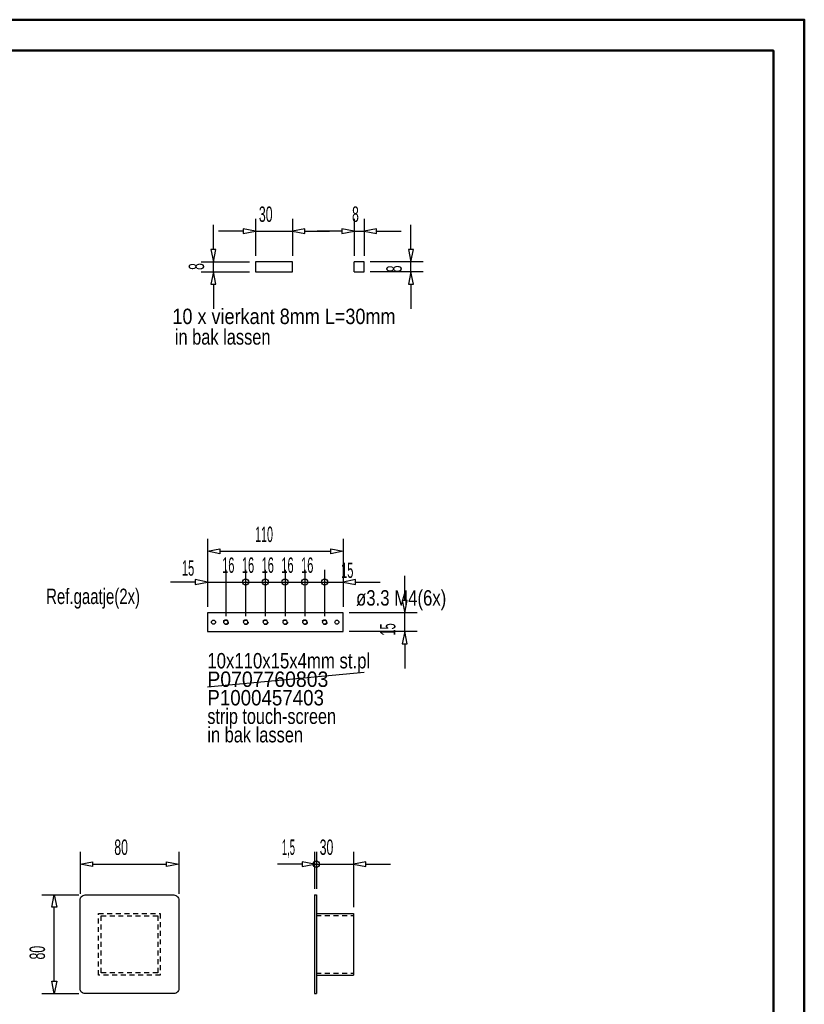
# Model space of a CAD drawing. Extents: x -2319 to -279, y 115 to 1540.
# Tile 5 of 5: x -915 to -279, y 742 to 1540. Entities that reach past the tile are written whole.
import ezdxf
from ezdxf.enums import TextEntityAlignment as Align

# ---------------------------------------------------------------- set-up
doc = ezdxf.new("R2010")
doc.units = 0
doc.header["$MEASUREMENT"] = 0
doc.linetypes.add('HIDDEN', pattern=[7, 4, -3])
doc.layers.get('0').update_dxf_attribs({"linetype": 'CONTINUOUS'})
for name, color, linetype in [('DIM49', 4, 'CONTINUOUS'), ('LE_GREEN', 3, 'CONTINUOUS'), ('LE_HIDDEN', 7, 'CONTINUOUS'), ('TXT_ALL', 7, 'CONTINUOUS'), ('TXT_DIM49', 2, 'CONTINUOUS')]:
    doc.layers.add(name, color=color, linetype=linetype)
doc.layers.add('LE_ALL', color=7, linetype='CONTINUOUS', lineweight=50)

# ---------------------------------------------------------------- blocks, each defined once
blk = doc.blocks.new('_D37', base_point=(-723.84, 1343.51))
at = {"layer": 'DIM49', "color": 1}
for p, q in [((-723.84, 1378.51), (-723.84, 1348.51)), ((-693.84, 1378.51), (-693.84, 1348.51)), ((-733.84, 1368.51), (-753.84, 1368.51)), ((-723.84, 1368.51), (-733.84, 1370.51)), ((-733.84, 1370.51), (-733.84, 1366.51)), ((-733.84, 1366.51), (-723.84, 1368.51)), ((-723.84, 1368.51), (-693.84, 1368.51)), ((-683.84, 1370.51), (-693.84, 1368.51)), ((-693.84, 1368.51), (-683.84, 1366.51)), ((-683.84, 1366.51), (-683.84, 1370.51)), ((-683.84, 1368.51), (-663.84, 1368.51))]:
    blk.add_line(p, q, dxfattribs=at)
at = {"layer": 'TXT_DIM49', "width": 0.596}
blk.add_text('30', height=12.5, dxfattribs=at).set_placement((-715.62, 1376.01), align=Align.CENTER)
blk = doc.blocks.new('_D38', base_point=(-723.84, 1335.51))
at = {"layer": 'DIM49', "color": 1}
for p, q in [((-758.09, 1353.51), (-758.09, 1373.51)), ((-756.09, 1353.51), (-760.09, 1353.51)), ((-760.09, 1353.51), (-758.09, 1343.51)), ((-758.09, 1343.51), (-756.09, 1353.51)), ((-768.09, 1343.51), (-728.84, 1343.51)), ((-758.09, 1335.51), (-758.09, 1343.51)), ((-768.09, 1335.51), (-728.84, 1335.51)), ((-758.09, 1335.51), (-760.09, 1325.51)), ((-756.09, 1325.51), (-758.09, 1335.51)), ((-760.09, 1325.51), (-756.09, 1325.51)), ((-758.09, 1325.51), (-758.09, 1305.51))]:
    blk.add_line(p, q, dxfattribs=at)
at = {"layer": 'TXT_DIM49', "width": 0.596}
blk.add_text('8', height=12.5, rotation=90, dxfattribs=at).set_placement((-765.59, 1339.8), align=Align.CENTER)
blk = doc.blocks.new('_D39', base_point=(-643.84, 1343.51))
at = {"layer": 'DIM49', "color": 1}
for p, q in [((-643.84, 1378.51), (-643.84, 1348.51)), ((-635.84, 1378.51), (-635.84, 1348.51)), ((-653.84, 1368.51), (-673.84, 1368.51)), ((-643.84, 1368.51), (-653.84, 1370.51)), ((-653.84, 1370.51), (-653.84, 1366.51)), ((-653.84, 1366.51), (-643.84, 1368.51)), ((-643.84, 1368.51), (-635.84, 1368.51)), ((-625.84, 1370.51), (-635.84, 1368.51)), ((-635.84, 1368.51), (-625.84, 1366.51)), ((-625.84, 1366.51), (-625.84, 1370.51)), ((-625.84, 1368.51), (-605.84, 1368.51))]:
    blk.add_line(p, q, dxfattribs=at)
at = {"layer": 'TXT_DIM49', "width": 0.596}
blk.add_text('8', height=12.5, dxfattribs=at).set_placement((-642.9, 1376.01), align=Align.CENTER)
blk = doc.blocks.new('_D40', base_point=(-635.84, 1335.51))
at = {"layer": 'DIM49', "color": 1}
for p, q in [((-597.88, 1353.51), (-597.88, 1373.51)), ((-595.88, 1353.51), (-599.88, 1353.51)), ((-599.88, 1353.51), (-597.88, 1343.51)), ((-597.88, 1343.51), (-595.88, 1353.51)), ((-587.88, 1343.51), (-630.84, 1343.51)), ((-597.88, 1335.51), (-597.88, 1343.51)), ((-587.88, 1335.51), (-630.84, 1335.51)), ((-597.88, 1335.51), (-599.88, 1325.51)), ((-595.88, 1325.51), (-597.88, 1335.51)), ((-599.88, 1325.51), (-595.88, 1325.51)), ((-597.88, 1325.51), (-597.88, 1305.51))]:
    blk.add_line(p, q, dxfattribs=at)
at = {"layer": 'TXT_DIM49', "width": 0.596}
blk.add_text('8', height=12.5, rotation=90, dxfattribs=at).set_placement((-605.38, 1337.93), align=Align.CENTER)
blk = doc.blocks.new('_D41', base_point=(-762.95, 1058.92))
at = {"layer": 'DIM49', "color": 1}
for p, q in [((-762.95, 1118.92), (-762.95, 1063.92)), ((-652.95, 1118.92), (-652.95, 1063.92)), ((-762.95, 1108.92), (-752.95, 1110.92)), ((-752.95, 1110.92), (-752.95, 1106.92)), ((-662.95, 1106.92), (-662.95, 1110.92)), ((-662.95, 1110.92), (-652.95, 1108.92)), ((-752.95, 1106.92), (-762.95, 1108.92)), ((-752.95, 1108.92), (-662.95, 1108.92)), ((-652.95, 1108.92), (-662.95, 1106.92))]:
    blk.add_line(p, q, dxfattribs=at)
at = {"layer": 'TXT_DIM49', "width": 0.518}
blk.add_text('110', height=12.5, dxfattribs=at).set_placement((-716.99, 1116.42), align=Align.CENTER)
blk = doc.blocks.new('_D42', base_point=(-652.95, 1043.92))
at = {"layer": 'DIM49', "color": 1}
for p, q in [((-602.95, 1068.92), (-602.95, 1088.92)), ((-600.95, 1068.92), (-604.95, 1068.92)), ((-604.95, 1068.92), (-602.95, 1058.92)), ((-602.95, 1058.92), (-600.95, 1068.92)), ((-592.95, 1058.92), (-647.95, 1058.92)), ((-602.95, 1043.92), (-602.95, 1058.92)), ((-592.95, 1043.92), (-647.95, 1043.92)), ((-602.95, 1043.92), (-604.95, 1033.92)), ((-600.95, 1033.92), (-602.95, 1043.92)), ((-604.95, 1033.92), (-600.95, 1033.92)), ((-602.95, 1033.92), (-602.95, 1013.92))]:
    blk.add_line(p, q, dxfattribs=at)
at = {"layer": 'TXT_DIM49', "width": 0.537}
blk.add_text('15', height=12.5, rotation=90, dxfattribs=at).set_placement((-610.45, 1045.52), align=Align.CENTER)
blk = doc.blocks.new('_D43', base_point=(-762.95, 1058.92))
at = {"layer": 'DIM49', "color": 1}
for p, q in [((-762.95, 1093.92), (-762.95, 1063.92)), ((-747.95, 1093.92), (-747.95, 1056.42)), ((-762.95, 1083.92), (-772.95, 1085.92)), ((-772.95, 1085.92), (-772.95, 1081.92)), ((-772.95, 1083.92), (-792.95, 1083.92)), ((-772.95, 1081.92), (-762.95, 1083.92)), ((-762.95, 1083.92), (-747.95, 1083.92))]:
    blk.add_line(p, q, dxfattribs=at)
at = {"layer": 'TXT_DIM49', "width": 0.537}
blk.add_text('15', height=12.5, rotation=360, dxfattribs=at).set_placement((-778.58, 1089.09), align=Align.CENTER)
blk = doc.blocks.new('_D44', base_point=(-747.95, 1051.42))
at = {"layer": 'DIM49', "color": 1}
for p, q in [((-747.95, 1093.92), (-747.95, 1056.42)), ((-731.95, 1093.92), (-731.95, 1056.42)), ((-747.95, 1083.92), (-731.95, 1083.92))]:
    blk.add_line(p, q, dxfattribs=at)
blk.add_circle((-731.95, 1083.92), 2.5, dxfattribs=at)
at = {"layer": 'TXT_DIM49', "width": 0.537}
blk.add_text('16', height=12.5, dxfattribs=at).set_placement((-746, 1091.42), align=Align.CENTER)
blk = doc.blocks.new('_D45', base_point=(-731.95, 1051.42))
at = {"layer": 'DIM49', "color": 1}
for p, q in [((-731.95, 1093.92), (-731.95, 1056.42)), ((-715.95, 1093.92), (-715.95, 1056.42)), ((-731.95, 1083.92), (-715.95, 1083.92))]:
    blk.add_line(p, q, dxfattribs=at)
blk.add_circle((-715.95, 1083.92), 2.5, dxfattribs=at)
at = {"layer": 'TXT_DIM49', "width": 0.537}
blk.add_text('16', height=12.5, dxfattribs=at).set_placement((-730, 1091.42), align=Align.CENTER)
blk = doc.blocks.new('_D46', base_point=(-715.95, 1051.42))
at = {"layer": 'DIM49', "color": 1}
for p, q in [((-715.95, 1093.92), (-715.95, 1056.42)), ((-699.95, 1093.92), (-699.95, 1056.42)), ((-715.95, 1083.92), (-699.95, 1083.92))]:
    blk.add_line(p, q, dxfattribs=at)
blk.add_circle((-699.95, 1083.92), 2.5, dxfattribs=at)
at = {"layer": 'TXT_DIM49', "width": 0.537}
blk.add_text('16', height=12.5, dxfattribs=at).set_placement((-714, 1091.42), align=Align.CENTER)
blk = doc.blocks.new('_D47', base_point=(-699.95, 1051.42))
at = {"layer": 'DIM49', "color": 1}
for p, q in [((-699.95, 1093.92), (-699.95, 1056.42)), ((-683.95, 1093.92), (-683.95, 1056.42)), ((-699.95, 1083.92), (-683.95, 1083.92))]:
    blk.add_line(p, q, dxfattribs=at)
blk.add_circle((-683.95, 1083.92), 2.5, dxfattribs=at)
at = {"layer": 'TXT_DIM49', "width": 0.537}
blk.add_text('16', height=12.5, dxfattribs=at).set_placement((-698, 1091.42), align=Align.CENTER)
blk = doc.blocks.new('_D48', base_point=(-683.95, 1051.42))
at = {"layer": 'DIM49', "color": 1}
for p, q in [((-683.95, 1093.92), (-683.95, 1056.42)), ((-667.95, 1093.92), (-667.95, 1056.42)), ((-683.95, 1083.92), (-667.95, 1083.92))]:
    blk.add_line(p, q, dxfattribs=at)
blk.add_circle((-667.95, 1083.92), 2.5, dxfattribs=at)
at = {"layer": 'TXT_DIM49', "width": 0.537}
blk.add_text('16', height=12.5, dxfattribs=at).set_placement((-682, 1091.42), align=Align.CENTER)
blk = doc.blocks.new('_D49', base_point=(-667.95, 1051.42))
at = {"layer": 'DIM49', "color": 1}
for p, q in [((-667.95, 1093.92), (-667.95, 1056.42)), ((-652.95, 1093.92), (-652.95, 1063.92)), ((-642.95, 1085.92), (-652.95, 1083.92)), ((-642.95, 1081.92), (-642.95, 1085.92)), ((-667.95, 1083.92), (-652.95, 1083.92)), ((-652.95, 1083.92), (-642.95, 1081.92)), ((-642.95, 1083.92), (-622.95, 1083.92))]:
    blk.add_line(p, q, dxfattribs=at)
at = {"layer": 'TXT_DIM49', "width": 0.537}
blk.add_text('15', height=12.5, rotation=0, dxfattribs=at).set_placement((-649.55, 1087.31), align=Align.CENTER)
blk = doc.blocks.new('_D54', base_point=(-866.08, 826.2))
at = {"layer": 'DIM49', "color": 1}
for p, q in [((-866.08, 865.2), (-866.08, 831.2)), ((-786.08, 865.2), (-786.08, 831.2)), ((-866.08, 855.2), (-856.08, 857.2)), ((-856.08, 853.2), (-866.08, 855.2)), ((-856.08, 857.2), (-856.08, 853.2)), ((-856.08, 855.2), (-796.08, 855.2)), ((-796.08, 853.2), (-796.08, 857.2)), ((-796.08, 857.2), (-786.08, 855.2)), ((-786.08, 855.2), (-796.08, 853.2))]:
    blk.add_line(p, q, dxfattribs=at)
at = {"layer": 'TXT_DIM49', "width": 0.596}
blk.add_text('80', height=12.5, dxfattribs=at).set_placement((-832.86, 862.7), align=Align.CENTER)
blk = doc.blocks.new('_D55', base_point=(-862.08, 750.2))
at = {"layer": 'DIM49', "color": 1}
for p, q in [((-897.08, 830.2), (-867.08, 830.2)), ((-889.08, 820.2), (-887.08, 830.2)), ((-887.08, 830.2), (-885.08, 820.2)), ((-885.08, 820.2), (-889.08, 820.2)), ((-887.08, 760.2), (-887.08, 820.2)), ((-887.08, 750.2), (-889.08, 760.2)), ((-889.08, 760.2), (-885.08, 760.2)), ((-885.08, 760.2), (-887.08, 750.2)), ((-897.08, 750.2), (-867.08, 750.2))]:
    blk.add_line(p, q, dxfattribs=at)
at = {"layer": 'TXT_DIM49', "width": 0.596}
blk.add_text('80', height=12.5, rotation=90, dxfattribs=at).set_placement((-894.58, 783.41), align=Align.CENTER)
blk = doc.blocks.new('_D56', base_point=(-676.08, 830.2))
at = {"layer": 'DIM49', "color": 1}
for p, q in [((-676.08, 865.2), (-676.08, 835.2)), ((-674.58, 865.2), (-674.58, 835.2)), ((-686.08, 855.2), (-706.08, 855.2)), ((-676.08, 855.2), (-686.08, 857.2)), ((-686.08, 857.2), (-686.08, 853.2)), ((-686.08, 853.2), (-676.08, 855.2)), ((-676.08, 855.2), (-674.58, 855.2)), ((-674.58, 855.2), (-654.08, 855.2))]:
    blk.add_line(p, q, dxfattribs=at)
blk.add_circle((-674.58, 855.2), 2.5, dxfattribs=at)
at = {"layer": 'TXT_DIM49', "width": 0.456}
blk.add_text('1,5', height=12.5, dxfattribs=at).set_placement((-697.22, 862.7), align=Align.CENTER)
blk = doc.blocks.new('_D57', base_point=(-674.58, 830.2))
at = {"layer": 'DIM49', "color": 1}
for p, q in [((-674.58, 865.2), (-674.58, 835.2)), ((-644.58, 865.2), (-644.58, 820.2)), ((-674.58, 855.2), (-644.58, 855.2)), ((-634.58, 857.2), (-644.58, 855.2)), ((-644.58, 855.2), (-634.58, 853.2)), ((-634.58, 853.2), (-634.58, 857.2)), ((-634.58, 855.2), (-614.58, 855.2))]:
    blk.add_line(p, q, dxfattribs=at)
at = {"layer": 'TXT_DIM49', "width": 0.596}
blk.add_text('30', height=12.5, rotation=360, dxfattribs=at).set_placement((-666.36, 862.7), align=Align.CENTER)

msp = doc.modelspace()

# ---------------------------------------------------------------- linework, layer by layer
for p, q in [((-693.84, 1335.51), (-693.84, 1343.51)), ((-635.84, 1343.51), (-643.84, 1343.51)), ((-643.84, 1335.51), (-643.84, 1343.51)), ((-635.84, 1335.51), (-635.84, 1343.51)), ((-723.84, 1335.51), (-693.84, 1335.51)), ((-643.84, 1335.51), (-635.84, 1335.51)), ((-762.95, 998.92), (-635.96, 1010.82)), ((-676.08, 830.2), (-676.08, 750.2)), ((-676.08, 830.2), (-674.58, 830.2)), ((-674.58, 830.2), (-674.58, 750.2)), ((-674.58, 815.2), (-644.58, 815.2)), ((-644.58, 815.2), (-644.58, 765.2)), ((-674.58, 765.2), (-644.58, 765.2)), ((-676.08, 750.2), (-674.58, 750.2))]:
    msp.add_line(p, q)
msp.add_lwpolyline([(-693.84, 1343.51), (-723.84, 1343.51), (-723.84, 1335.51)])
at = {"layer": 'LE_ALL', "color": 10}
for points in [[(-2319.02, 114.97), (-279.02, 114.97), (-279.02, 1539.97), (-2319.02, 1539.97), (-2319.02, 114.97)], [(-2294.02, 139.97), (-304.02, 139.97), (-304.02, 1514.97), (-2294.02, 1514.97), (-2294.02, 139.97)]]:
    msp.add_lwpolyline(points, dxfattribs=at)
at = {"layer": 'LE_GREEN'}
msp.add_lwpolyline([(-652.95, 1043.92), (-652.95, 1058.92), (-762.95, 1058.92), (-762.95, 1043.92), (-652.95, 1043.92)], dxfattribs=at)
msp.add_lwpolyline([(-790.08, 750.2), (-862.08, 750.2, -0.414214), (-866.08, 754.2), (-866.08, 826.2, -0.414214), (-862.08, 830.2), (-790.08, 830.2, -0.414214), (-786.08, 826.2), (-786.08, 754.2, -0.414214), (-790.08, 750.2)], format="xyb", dxfattribs=at)
for centre in [(-757.95, 1051.42), (-747.95, 1051.42), (-731.95, 1051.42), (-715.95, 1051.42), (-699.95, 1051.42), (-683.95, 1051.42), (-667.95, 1051.42), (-657.95, 1051.42)]:
    msp.add_circle(centre, 1.65, dxfattribs=at)
at = {"layer": 'LE_HIDDEN', "color": 1, "linetype": 'HIDDEN'}
for p, q in [((-674.58, 813.7), (-644.58, 813.7)), ((-674.58, 766.7), (-644.58, 766.7))]:
    msp.add_line(p, q, dxfattribs=at)
for points in [[(-851.08, 815.2), (-801.08, 815.2), (-801.08, 765.2), (-851.08, 765.2), (-851.08, 815.2)], [(-803.08, 813.2), (-803.08, 767.2), (-849.08, 767.2), (-849.08, 813.2), (-803.08, 813.2)]]:
    msp.add_lwpolyline(points, dxfattribs=at)
for centre in [(-747.95, 1051.42), (-731.95, 1051.42), (-715.95, 1051.42), (-699.95, 1051.42), (-683.95, 1051.42), (-667.95, 1051.42)]:
    msp.add_circle(centre, 2, dxfattribs=at)

# ---------------------------------------------------------------- block references
at = {"layer": 'DIM49'}
for name, p in [('_D37', (-723.84, 1343.51)), ('_D39', (-643.84, 1343.51)), ('_D38', (-723.84, 1335.51)), ('_D40', (-635.84, 1335.51)), ('_D41', (-762.95, 1058.92)), ('_D44', (-747.95, 1051.42)), ('_D45', (-731.95, 1051.42)), ('_D46', (-715.95, 1051.42)), ('_D47', (-699.95, 1051.42)), ('_D48', (-683.95, 1051.42)), ('_D43', (-762.95, 1058.92)), ('_D49', (-667.95, 1051.42)), ('_D42', (-652.95, 1043.92)), ('_D54', (-866.08, 826.2)), ('_D56', (-676.08, 830.2)), ('_D57', (-674.58, 830.2)), ('_D55', (-862.08, 750.2))]:
    msp.add_blockref(name, p, dxfattribs=at)

# ---------------------------------------------------------------- texts
at = {"layer": 'TXT_ALL', "color": 4}
for s, width, p in [('10 x vierkant 8mm L=30mm', 0.875, (-791.28, 1293.15)), ('in bak lassen', 0.795, (-789.31, 1276.47)), ('Ref.gaatje(2x)', 0.725, (-893.63, 1066.12)), ('ø3.3 M4(6x)', 0.812, (-642.41, 1064.87)), ('10x110x15x4mm st.pl', 0.812, (-762.95, 1013.92)), ('P0707760803', 0.942, (-762.95, 998.92)), ('P1000457403', 0.908, (-762.95, 983.92)), ('strip touch-screen', 0.785, (-762.95, 968.92)), ('in bak lassen', 0.795, (-762.95, 953.92))]:
    msp.add_text(s, height=12.5, dxfattribs=dict(at, width=width)).set_placement(p)

doc.saveas('drawing.dxf')
